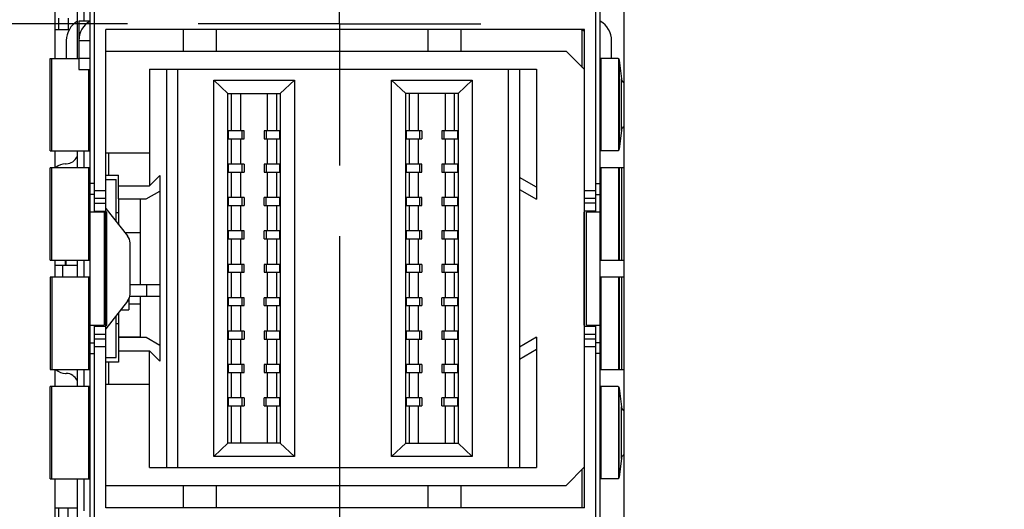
# Model space of a CAD drawing. Header units: inches. Extents: x 0 to 22, y 0 to 17.
# Tile 6 of 22: x 6.73 to 7.602, y 8.774 to 9.206. Entities that reach past the tile are written whole.
import ezdxf

# ---------------------------------------------------------------- set-up
doc = ezdxf.new("R2010")
doc.units = ezdxf.units.IN
doc.header["$LTSCALE"] = 1.21
doc.header["$MEASUREMENT"] = 0
doc.linetypes.add('CENTER', pattern=[0.6, 0.375, -0.075, 0.075, -0.075])
doc.layers.get('0').update_dxf_attribs({"linetype": 'CONTINUOUS'})
doc.layers.add('DEFAULT_1', color=7, linetype='CENTER')
doc.layers.add('DIMENSIONS', color=7, linetype='CONTINUOUS')
doc.styles.get("Standard").update_dxf_attribs({"font": 'txt', "width": 0.8})
doc.dimstyles.new('DIMSTYLE_1', dxfattribs={"dimtxt": 0.125, "dimasz": 0.18, "dimexe": 0.125, "dimexo": 0.0625, "dimgap": 0.03125, "dimtad": 0, "dimtih": 1, "dimtoh": 1, "dimzin": 4, "dimdsep": 46, "dimtxsty": 'STANDARD', "dimblk": '_FILLED', "dimblk1": '_FILLED', "dimblk2": '_FILLED', "dimcen": 0.09, "dimadec": 0, "dimazin": 0, "dimtp": 0.005, "dimtm": 0.005, "dimtfac": 1, "dimtofl": 0, "dimtmove": 0, "dimatfit": 3, "dimldrblk": '_FILLED', "dimfxl": 1, "dimtolj": 1, "dimtzin": 4, "dimarcsym": 0})

# ---------------------------------------------------------------- blocks, each defined once
blk = doc.blocks.new('*D7')
at = {"layer": 'DIMENSIONS', "color": 2, "linetype": 'CONTINUOUS'}
for p, q in [((7.01351, 9.01511), (7.01351, 5.81621)), ((7.01351, 5.81621), (7.13564, 5.74818)), ((7.13564, 5.74818), (7.13564, 5.6275))]:
    blk.add_line(p, q, dxfattribs=at)
at = {"layer": 'DIMENSIONS', "color": 2, "linetype": 'CONTINUOUS', "insert": (7.07314, 5.565), "char_height": 0.125, "width": 1.025, "attachment_point": 3, "rotation": 90, "line_spacing_factor": 0.9}
blk.add_mtext('.73{\\Ftxt.shx;\\W1.000000;\\H0.125000; }[18.6]', dxfattribs=at)
blk = doc.blocks.new('_FILLED')
at = {"color": 0, "linetype": 'BYBLOCK'}
blk.add_solid([(0, 0), (-1, 0.1736), (-1, -0.1736)], dxfattribs=at)
blk = doc.blocks.new('*D12')
at = {"layer": 'DIMENSIONS', "color": 2, "linetype": 'CONTINUOUS'}
blk.add_line((6.82591, 9.20271), (5.98716, 9.20271), dxfattribs=at)
at = {"layer": 'DIMENSIONS', "color": 2, "linetype": 'CONTINUOUS', "insert": (5.92466, 9.26521), "char_height": 0.125, "width": 1.425, "attachment_point": 3, "line_spacing_factor": 0.9}
blk.add_mtext('2X 2.69{\\Ftxt.shx;\\W1.000000;\\H0.125000; }[68.4]', dxfattribs=at)
blk = doc.blocks.new('*D14')
at = {"layer": 'DIMENSIONS', "color": 2, "linetype": 'CONTINUOUS'}
blk.add_line((7.45192, 10.69371), (5.98716, 10.69371), dxfattribs=at)
at = {"layer": 'DIMENSIONS', "color": 2, "linetype": 'CONTINUOUS', "insert": (5.92466, 10.75621), "char_height": 0.125, "width": 1.525, "attachment_point": 3, "line_spacing_factor": 0.9}
blk.add_mtext('2X 4.18{\\Ftxt.shx;\\W1.000000;\\H0.125000; }[106.3]', dxfattribs=at)

msp = doc.modelspace()

# ---------------------------------------------------------------- linework, layer by layer
at = {"color": 7, "linetype": 'CONTINUOUS'}
for p, q in [((7.26551, 8.33696), (7.26551, 10.06746)), ((6.79275, 8.35148), (6.79275, 10.05439)), ((7.24436, 8.35148), (7.24436, 10.05439)), ((6.79669, 9.0364), (6.79669, 9.80254)), ((7.24042, 9.0364), (7.24042, 9.36947)), ((6.76151, 9.23359), (6.76151, 9.17229)), ((6.78163, 9.17257), (6.78163, 9.23359)), ((6.78749, 9.20526), (6.78749, 9.23359)), ((6.76504, 9.19794), (6.76504, 9.20794)), ((6.77325, 9.20794), (6.77325, 9.19794)), ((6.78269, 9.20526), (6.78269, 9.18794)), ((6.79269, 9.20526), (6.78269, 9.20526)), ((6.76151, 9.19794), (6.77466, 9.19794)), ((6.80669, 8.77487), (6.80669, 9.19794)), ((7.23042, 9.19794), (6.80669, 9.19794)), ((6.87513, 9.19794), (6.87513, 9.17857)), ((6.90466, 9.17857), (6.90466, 9.19794)), ((7.09167, 9.19794), (7.09167, 9.17857)), ((7.1212, 9.17857), (7.1212, 9.19794)), ((7.22845, 9.16426), (7.22845, 9.19711)), ((7.23042, 8.77487), (7.23042, 9.19794)), ((6.77163, 9.18794), (6.77163, 9.17229)), ((6.78269, 9.18794), (6.78269, 9.16257)), ((6.78269, 9.18794), (6.79269, 9.18794)), ((7.25442, 9.17229), (7.25442, 9.1879)), ((6.75729, 9.09059), (6.75729, 9.17229)), ((6.75729, 9.17229), (6.78269, 9.17229)), ((6.75871, 9.09059), (6.75871, 9.17229)), ((6.78269, 9.17257), (6.79275, 9.17257)), ((6.80669, 9.17857), (7.21415, 9.17857)), ((7.21415, 9.17857), (7.23042, 9.16229)), ((7.24482, 9.17229), (7.24482, 9.09059)), ((7.26006, 9.17229), (7.24482, 9.17229)), ((7.26006, 9.17229), (7.2605, 9.17201)), ((7.2605, 9.17201), (7.2605, 9.09087)), ((7.2605, 9.17201), (7.26064, 9.17181)), ((7.26064, 9.17181), (7.26104, 9.17067)), ((7.26104, 9.17067), (7.26104, 9.09222)), ((7.26104, 9.17067), (7.263, 9.15432)), ((6.78269, 9.16257), (6.79275, 9.16257)), ((6.79156, 9.09059), (6.79156, 9.16257)), ((6.84521, 9.16282), (6.84521, 9.05966)), ((6.84521, 9.16282), (7.18788, 9.16282)), ((6.86021, 9.16282), (6.86021, 8.81046)), ((6.87021, 9.16282), (6.87021, 8.81046)), ((7.16288, 9.16282), (7.16288, 8.81046)), ((7.17288, 9.16282), (7.17288, 8.81046)), ((7.18788, 9.16282), (7.18788, 9.04766)), ((6.9021, 8.8203), (6.9021, 9.15298)), ((6.9146, 9.14117), (6.9021, 9.15298)), ((6.9021, 9.15298), (6.97351, 9.15298)), ((6.97351, 9.15298), (6.96101, 9.14117)), ((6.97351, 9.15298), (6.97351, 8.8203)), ((7.05958, 8.8203), (7.05958, 9.15298)), ((7.07208, 9.14117), (7.05958, 9.15298)), ((7.05958, 9.15298), (7.13099, 9.15298)), ((7.13099, 9.15298), (7.11849, 9.14117)), ((7.13099, 9.15298), (7.13099, 8.8203)), ((7.263, 9.10856), (7.263, 9.15432)), ((6.9146, 8.83211), (6.9146, 9.14117)), ((6.9146, 9.14117), (6.96101, 9.14117)), ((6.91798, 9.10825), (6.91798, 9.14117)), ((6.926, 9.10825), (6.926, 9.14117)), ((6.94962, 9.10825), (6.94962, 9.14117)), ((6.95763, 9.14117), (6.95763, 9.10825)), ((6.96101, 9.14117), (6.96101, 8.83211)), ((7.07208, 8.83211), (7.07208, 9.14117)), ((7.11849, 9.14117), (7.07208, 9.14117)), ((7.07546, 9.10825), (7.07546, 9.14117)), ((7.08348, 9.10825), (7.08348, 9.14117)), ((7.1071, 9.14117), (7.1071, 9.10825)), ((7.11511, 9.14117), (7.11511, 9.10825)), ((7.1185, 9.14117), (7.1185, 8.83211)), ((6.9152, 9.10125), (6.9152, 9.10825)), ((6.92897, 9.10825), (6.9152, 9.10825)), ((6.9152, 9.10125), (6.92897, 9.10125)), ((6.91798, 9.07872), (6.91798, 9.10125)), ((6.926, 9.07872), (6.926, 9.10125)), ((6.92717, 9.10125), (6.92717, 9.10825)), ((6.92897, 9.10125), (6.92897, 9.10825)), ((6.94665, 9.10825), (6.94665, 9.10125)), ((6.96041, 9.10825), (6.94665, 9.10825)), ((6.94665, 9.10125), (6.96041, 9.10125)), ((6.94845, 9.10825), (6.94845, 9.10125)), ((6.94962, 9.07872), (6.94962, 9.10125)), ((6.95763, 9.10125), (6.95763, 9.07872)), ((6.96041, 9.10825), (6.96041, 9.10125)), ((7.07268, 9.10125), (7.07268, 9.10825)), ((7.08645, 9.10825), (7.07268, 9.10825)), ((7.07268, 9.10125), (7.08645, 9.10125)), ((7.07546, 9.07872), (7.07546, 9.10125)), ((7.08348, 9.07872), (7.08348, 9.10125)), ((7.08465, 9.10125), (7.08465, 9.10825)), ((7.08645, 9.10825), (7.08645, 9.10125)), ((7.10413, 9.10825), (7.10413, 9.10125)), ((7.1179, 9.10825), (7.10413, 9.10825)), ((7.10413, 9.10125), (7.1179, 9.10125)), ((7.10593, 9.10825), (7.10593, 9.10125)), ((7.1071, 9.10125), (7.1071, 9.07872)), ((7.11511, 9.10125), (7.11511, 9.07872)), ((7.1179, 9.10825), (7.1179, 9.10125)), ((7.263, 9.10856), (7.26104, 9.09222)), ((7.26104, 9.09222), (7.26064, 9.09107)), ((6.75729, 9.09059), (6.79271, 9.09059)), ((6.76151, 9.09059), (6.76151, 9.07559)), ((6.78094, 9.08541), (6.78163, 9.08514)), ((6.78163, 9.07559), (6.78163, 9.09059)), ((6.78749, 9.07559), (6.78749, 9.09059)), ((6.80667, 9.08876), (6.84521, 9.08876)), ((6.80884, 9.08876), (6.80884, 9.06908)), ((7.26006, 9.09059), (7.24482, 9.09059)), ((7.2605, 9.09087), (7.26006, 9.09059)), ((7.26064, 9.09107), (7.2605, 9.09087)), ((6.75729, 8.9939), (6.75729, 9.07559)), ((6.79271, 9.07559), (6.75729, 9.07559)), ((6.75871, 8.9939), (6.75871, 9.07559)), ((6.77102, 9.07908), (6.77163, 9.07908)), ((6.79156, 8.9939), (6.79156, 9.07559)), ((6.9152, 9.07172), (6.9152, 9.07872)), ((6.92897, 9.07872), (6.9152, 9.07872)), ((6.92717, 9.07172), (6.92717, 9.07872)), ((6.92897, 9.07872), (6.92897, 9.07172)), ((6.94665, 9.07872), (6.94665, 9.07172)), ((6.96041, 9.07872), (6.94665, 9.07872)), ((6.94845, 9.07872), (6.94845, 9.07172)), ((6.96041, 9.07872), (6.96041, 9.07172)), ((7.07268, 9.07172), (7.07268, 9.07872)), ((7.08645, 9.07872), (7.07268, 9.07872)), ((7.08465, 9.07172), (7.08465, 9.07872)), ((7.08645, 9.07172), (7.08645, 9.07872)), ((7.10413, 9.07872), (7.10413, 9.07172)), ((7.1179, 9.07872), (7.10413, 9.07872)), ((7.10593, 9.07872), (7.10593, 9.07172)), ((7.1179, 9.07872), (7.1179, 9.07172)), ((7.24482, 9.07559), (7.24482, 8.9939)), ((7.26551, 9.07559), (7.24482, 9.07559)), ((7.2605, 9.07559), (7.2605, 8.9939)), ((7.26104, 9.07559), (7.26104, 8.9939)), ((7.263, 9.07559), (7.263, 8.9939)), ((6.80669, 9.06908), (6.81773, 9.06908)), ((6.81773, 9.04793), (6.81773, 9.06908)), ((6.84521, 9.05966), (6.8543, 9.06876)), ((6.8543, 9.06876), (6.8543, 8.97195)), ((6.9152, 9.07172), (6.92897, 9.07172)), ((6.91798, 9.0492), (6.91798, 9.07172)), ((6.926, 9.0492), (6.926, 9.07172)), ((6.94665, 9.07172), (6.96041, 9.07172)), ((6.94962, 9.0492), (6.94962, 9.07172)), ((6.95763, 9.07172), (6.95763, 9.0492)), ((7.07268, 9.07172), (7.08645, 9.07172)), ((7.07546, 9.0492), (7.07546, 9.07172)), ((7.08348, 9.0492), (7.08348, 9.07172)), ((7.10413, 9.07172), (7.1179, 9.07172)), ((7.1071, 9.07172), (7.1071, 9.0492)), ((7.11511, 9.07172), (7.11511, 9.0492)), ((7.18788, 9.0583), (7.17288, 9.06696)), ((6.79669, 9.06155), (6.79275, 9.06155)), ((6.80669, 9.06514), (6.81576, 9.06514)), ((6.81576, 9.02806), (6.81576, 9.06514)), ((6.81773, 9.05966), (6.84521, 9.05966)), ((7.24042, 9.06155), (7.24436, 9.06155)), ((6.79669, 9.05197), (6.79275, 9.05197)), ((6.79669, 9.05554), (6.80669, 9.05554)), ((6.80669, 9.04847), (6.79669, 9.04847)), ((6.84221, 9.04793), (6.8543, 9.05491)), ((6.9152, 9.0422), (6.9152, 9.0492)), ((6.92897, 9.0492), (6.9152, 9.0492)), ((6.92717, 9.0422), (6.92717, 9.0492)), ((6.92897, 9.0492), (6.92897, 9.0422)), ((6.94665, 9.0422), (6.94665, 9.0492)), ((6.96041, 9.0492), (6.94665, 9.0492)), ((6.94845, 9.0422), (6.94845, 9.0492)), ((6.96041, 9.0492), (6.96041, 9.0422)), ((7.07268, 9.0422), (7.07268, 9.0492)), ((7.08645, 9.0492), (7.07268, 9.0492)), ((7.08465, 9.0422), (7.08465, 9.0492)), ((7.08645, 9.0422), (7.08645, 9.0492)), ((7.10413, 9.0492), (7.10413, 9.0422)), ((7.1179, 9.0492), (7.10413, 9.0492)), ((7.10593, 9.0492), (7.10593, 9.0422)), ((7.1179, 9.0492), (7.1179, 9.0422)), ((7.17288, 9.05632), (7.18788, 9.04766)), ((7.23042, 9.05554), (7.24042, 9.05554)), ((7.24042, 9.04847), (7.23042, 9.04847)), ((7.24042, 9.05197), (7.24436, 9.05197)), ((6.79669, 9.04433), (6.80669, 9.04433)), ((6.80669, 9.03955), (6.82588, 9.01524)), ((6.81773, 9.04793), (6.84221, 9.04793)), ((6.81773, 9.04766), (6.81773, 9.02556)), ((6.83741, 9.04766), (6.81773, 9.04766)), ((6.83741, 8.97195), (6.83741, 9.04766)), ((6.9152, 9.0422), (6.92897, 9.0422)), ((6.91798, 9.01967), (6.91798, 9.0422)), ((6.926, 9.01967), (6.926, 9.0422)), ((6.94665, 9.0422), (6.96041, 9.0422)), ((6.94962, 9.01967), (6.94962, 9.0422)), ((6.95763, 9.0422), (6.95763, 9.01967)), ((7.07268, 9.0422), (7.08645, 9.0422)), ((7.07546, 9.01967), (7.07546, 9.0422)), ((7.08348, 9.01967), (7.08348, 9.0422)), ((7.10413, 9.0422), (7.1179, 9.0422)), ((7.1071, 9.0422), (7.1071, 9.01967)), ((7.11511, 9.0422), (7.11511, 9.01967)), ((7.24042, 9.04433), (7.23042, 9.04433)), ((6.80505, 9.0364), (6.79275, 9.0364)), ((6.79669, 9.03726), (6.80669, 9.03726)), ((6.80505, 9.0364), (6.80505, 8.9364)), ((6.80749, 9.0364), (6.80669, 9.0364)), ((6.80749, 8.9364), (6.80749, 9.0364)), ((6.81576, 9.03585), (6.81773, 9.03585)), ((7.22979, 9.0364), (7.22979, 8.9364)), ((7.23042, 9.0364), (7.22979, 9.0364)), ((7.24042, 9.03726), (7.23042, 9.03726)), ((7.23206, 8.9364), (7.23206, 9.0364)), ((7.24436, 9.0364), (7.23206, 9.0364)), ((6.83741, 9.01814), (6.82359, 9.01814)), ((6.9152, 9.01267), (6.9152, 9.01967)), ((6.92897, 9.01967), (6.9152, 9.01967)), ((6.92717, 9.01267), (6.92717, 9.01967)), ((6.92897, 9.01267), (6.92897, 9.01967)), ((6.94665, 9.01267), (6.94665, 9.01967)), ((6.96041, 9.01967), (6.94665, 9.01967)), ((6.94845, 9.01967), (6.94845, 9.01267)), ((6.96041, 9.01967), (6.96041, 9.01267)), ((7.07268, 9.01267), (7.07268, 9.01967)), ((7.08645, 9.01967), (7.07268, 9.01967)), ((7.08465, 9.01267), (7.08465, 9.01967)), ((7.08645, 9.01267), (7.08645, 9.01967)), ((7.10413, 9.01967), (7.10413, 9.01267)), ((7.1179, 9.01967), (7.10413, 9.01967)), ((7.10593, 9.01967), (7.10593, 9.01267)), ((7.1179, 9.01967), (7.1179, 9.01267)), ((6.82803, 8.96376), (6.82803, 9.00905)), ((6.9152, 9.01267), (6.92897, 9.01267)), ((6.91798, 8.99014), (6.91798, 9.01267)), ((6.926, 8.99014), (6.926, 9.01267)), ((6.94665, 9.01267), (6.96041, 9.01267)), ((6.94962, 8.99014), (6.94962, 9.01267)), ((6.95763, 9.01267), (6.95763, 8.99014)), ((7.07268, 9.01267), (7.08645, 9.01267)), ((7.07546, 8.99014), (7.07546, 9.01267)), ((7.08348, 8.99014), (7.08348, 9.01267)), ((7.10413, 9.01267), (7.1179, 9.01267)), ((7.1071, 9.01267), (7.1071, 8.99014)), ((7.11511, 9.01267), (7.11511, 8.99014)), ((6.75729, 8.9939), (6.79271, 8.9939)), ((6.76151, 8.9939), (6.76151, 8.9789)), ((6.76151, 8.98938), (6.78163, 8.98938)), ((6.76852, 8.9789), (6.76852, 8.98938)), ((6.77102, 8.98938), (6.77102, 8.9939)), ((6.77163, 8.98938), (6.77163, 8.9939)), ((6.78163, 8.9789), (6.78163, 8.9939)), ((6.78749, 8.9789), (6.78749, 8.9939)), ((6.9152, 8.98314), (6.9152, 8.99014)), ((6.92897, 8.99014), (6.9152, 8.99014)), ((6.92717, 8.98314), (6.92717, 8.99014)), ((6.92897, 8.98314), (6.92897, 8.99014)), ((6.94665, 8.99014), (6.94665, 8.98314)), ((6.96041, 8.99014), (6.94665, 8.99014)), ((6.94845, 8.99014), (6.94845, 8.98314)), ((6.96041, 8.99014), (6.96041, 8.98314)), ((7.07268, 8.98314), (7.07268, 8.99014)), ((7.08645, 8.99014), (7.07268, 8.99014)), ((7.08465, 8.98314), (7.08465, 8.99014)), ((7.08645, 8.99014), (7.08645, 8.98314)), ((7.10413, 8.99014), (7.10413, 8.98314)), ((7.1179, 8.99014), (7.10413, 8.99014)), ((7.10593, 8.99014), (7.10593, 8.98314)), ((7.1179, 8.99014), (7.1179, 8.98314)), ((7.24482, 8.9939), (7.26551, 8.9939)), ((6.75729, 8.9789), (6.75729, 8.89721)), ((6.79271, 8.9789), (6.75729, 8.9789)), ((6.75871, 8.9789), (6.75871, 8.89721)), ((6.79156, 8.89721), (6.79156, 8.9789)), ((6.9152, 8.98314), (6.92897, 8.98314)), ((6.91798, 8.96061), (6.91798, 8.98314)), ((6.926, 8.96061), (6.926, 8.98314)), ((6.94665, 8.98314), (6.96041, 8.98314)), ((6.94962, 8.96061), (6.94962, 8.98314)), ((6.95763, 8.98314), (6.95763, 8.96061)), ((7.07268, 8.98314), (7.08645, 8.98314)), ((7.07546, 8.96061), (7.07546, 8.98314)), ((7.08348, 8.96061), (7.08348, 8.98314)), ((7.10413, 8.98314), (7.1179, 8.98314)), ((7.1071, 8.98314), (7.1071, 8.96061)), ((7.11511, 8.98314), (7.11511, 8.96061)), ((7.24482, 8.9789), (7.24482, 8.89721)), ((7.26551, 8.9789), (7.24482, 8.9789)), ((7.2605, 8.9789), (7.2605, 8.89721)), ((7.26104, 8.9789), (7.26104, 8.89721)), ((7.263, 8.9789), (7.263, 8.89721)), ((6.85463, 8.97195), (6.82803, 8.97195)), ((6.84281, 8.96195), (6.84281, 8.97195)), ((6.85463, 8.96195), (6.85463, 8.97195)), ((6.82803, 8.96195), (6.85463, 8.96195)), ((6.83741, 8.92562), (6.83741, 8.96195)), ((6.8543, 8.96195), (6.8543, 8.90452)), ((6.82588, 8.95756), (6.80669, 8.93325)), ((6.82694, 8.95927), (6.82694, 8.94985)), ((6.82694, 8.95514), (6.83741, 8.95514)), ((6.9152, 8.95361), (6.9152, 8.96061)), ((6.92897, 8.96061), (6.9152, 8.96061)), ((6.9152, 8.95361), (6.92897, 8.95361)), ((6.91798, 8.93109), (6.91798, 8.95361)), ((6.926, 8.93109), (6.926, 8.95361)), ((6.92717, 8.95361), (6.92717, 8.96061)), ((6.92897, 8.95361), (6.92897, 8.96061)), ((6.94665, 8.95361), (6.94665, 8.96061)), ((6.96041, 8.96061), (6.94665, 8.96061)), ((6.94665, 8.95361), (6.96041, 8.95361)), ((6.94845, 8.95361), (6.94845, 8.96061)), ((6.94962, 8.93109), (6.94962, 8.95361)), ((6.95763, 8.95361), (6.95763, 8.93109)), ((6.96041, 8.96061), (6.96041, 8.95361)), ((7.07268, 8.95361), (7.07268, 8.96061)), ((7.08645, 8.96061), (7.07268, 8.96061)), ((7.07268, 8.95361), (7.08645, 8.95361)), ((7.07546, 8.93109), (7.07546, 8.95361)), ((7.08348, 8.93109), (7.08348, 8.95361)), ((7.08465, 8.95361), (7.08465, 8.96061)), ((7.08645, 8.96061), (7.08645, 8.95361)), ((7.10413, 8.95361), (7.10413, 8.96061)), ((7.1179, 8.96061), (7.10413, 8.96061)), ((7.10413, 8.95361), (7.1179, 8.95361)), ((7.10593, 8.96061), (7.10593, 8.95361)), ((7.1071, 8.95361), (7.1071, 8.93109)), ((7.11511, 8.95361), (7.11511, 8.93109)), ((7.1179, 8.96061), (7.1179, 8.95361)), ((6.81576, 8.90766), (6.81576, 8.94474)), ((6.81773, 8.94724), (6.81773, 8.92562)), ((6.81979, 8.94985), (6.82694, 8.94985)), ((6.79275, 8.9364), (6.80505, 8.9364)), ((6.79669, 8.60333), (6.79669, 8.9364)), ((6.79669, 8.93554), (6.80669, 8.93554)), ((6.80669, 8.9364), (6.80749, 8.9364)), ((6.81773, 8.93743), (6.81576, 8.93743)), ((7.22979, 8.9364), (7.23042, 8.9364)), ((7.23042, 8.93554), (7.24042, 8.93554)), ((7.23206, 8.9364), (7.24436, 8.9364)), ((7.24042, 8.60333), (7.24042, 8.9364)), ((6.79669, 8.92847), (6.80669, 8.92847)), ((6.9152, 8.92409), (6.9152, 8.93109)), ((6.92897, 8.93109), (6.9152, 8.93109)), ((6.92717, 8.92409), (6.92717, 8.93109)), ((6.92897, 8.93109), (6.92897, 8.92409)), ((6.94665, 8.93109), (6.94665, 8.92409)), ((6.96041, 8.93109), (6.94665, 8.93109)), ((6.94845, 8.93109), (6.94845, 8.92409)), ((6.96041, 8.93109), (6.96041, 8.92409)), ((7.07268, 8.92409), (7.07268, 8.93109)), ((7.08645, 8.93109), (7.07268, 8.93109)), ((7.08465, 8.92409), (7.08465, 8.93109)), ((7.08645, 8.92409), (7.08645, 8.93109)), ((7.10413, 8.93109), (7.10413, 8.92409)), ((7.1179, 8.93109), (7.10413, 8.93109)), ((7.10593, 8.93109), (7.10593, 8.92409)), ((7.1179, 8.93109), (7.1179, 8.92409)), ((7.23042, 8.92847), (7.24042, 8.92847)), ((6.79275, 8.92085), (6.79669, 8.92085)), ((6.79669, 8.92433), (6.80669, 8.92433)), ((6.83741, 8.92562), (6.81773, 8.92562)), ((6.81773, 8.92535), (6.81773, 8.90372)), ((6.84221, 8.92535), (6.81773, 8.92535)), ((6.8543, 8.91837), (6.84221, 8.92535)), ((6.9152, 8.92409), (6.92897, 8.92409)), ((6.91798, 8.90156), (6.91798, 8.92409)), ((6.926, 8.90156), (6.926, 8.92409)), ((6.94665, 8.92409), (6.96041, 8.92409)), ((6.94962, 8.90156), (6.94962, 8.92409)), ((6.95763, 8.92409), (6.95763, 8.90156)), ((7.07268, 8.92409), (7.08645, 8.92409)), ((7.07546, 8.90156), (7.07546, 8.92409)), ((7.08348, 8.90156), (7.08348, 8.92409)), ((7.10413, 8.92409), (7.1179, 8.92409)), ((7.1071, 8.92409), (7.1071, 8.90156)), ((7.11511, 8.92409), (7.11511, 8.90156)), ((7.18788, 8.92562), (7.17288, 8.91696)), ((7.18788, 8.92562), (7.18788, 8.81046)), ((7.23042, 8.92433), (7.24042, 8.92433)), ((7.24436, 8.92085), (7.24042, 8.92085)), ((6.79275, 8.91125), (6.79669, 8.91125)), ((6.80669, 8.91726), (6.79669, 8.91726)), ((6.81773, 8.91362), (6.84521, 8.91362)), ((6.84521, 8.81046), (6.84521, 8.91362)), ((6.8543, 8.90452), (6.84521, 8.91362)), ((7.17288, 8.90633), (7.18788, 8.91499)), ((7.24042, 8.91726), (7.23042, 8.91726)), ((7.24436, 8.91125), (7.24042, 8.91125)), ((6.80669, 8.90766), (6.81576, 8.90766)), ((6.81773, 8.90372), (6.80669, 8.90372)), ((6.80884, 8.90372), (6.80884, 8.88404)), ((6.9152, 8.89456), (6.9152, 8.90156)), ((6.92897, 8.90156), (6.9152, 8.90156)), ((6.92717, 8.89456), (6.92717, 8.90156)), ((6.92897, 8.89456), (6.92897, 8.90156)), ((6.94665, 8.90156), (6.94665, 8.89456)), ((6.96041, 8.90156), (6.94665, 8.90156)), ((6.94845, 8.90156), (6.94845, 8.89456)), ((6.96041, 8.90156), (6.96041, 8.89456)), ((7.07268, 8.89456), (7.07268, 8.90156)), ((7.08645, 8.90156), (7.07268, 8.90156)), ((7.08465, 8.89456), (7.08465, 8.90156)), ((7.08645, 8.90156), (7.08645, 8.89456)), ((7.10413, 8.90156), (7.10413, 8.89456)), ((7.1179, 8.90156), (7.10413, 8.90156)), ((7.10593, 8.90156), (7.10593, 8.89456)), ((7.1179, 8.90156), (7.1179, 8.89456)), ((6.75729, 8.89721), (6.79271, 8.89721)), ((6.76151, 8.89721), (6.76151, 8.88221)), ((6.77102, 8.89372), (6.77163, 8.89372)), ((6.78163, 8.88221), (6.78163, 8.89721)), ((6.78749, 8.88221), (6.78749, 8.89721)), ((6.9152, 8.89456), (6.92897, 8.89456)), ((6.91798, 8.87203), (6.91798, 8.89456)), ((6.926, 8.87203), (6.926, 8.89456)), ((6.94665, 8.89456), (6.96041, 8.89456)), ((6.94962, 8.87203), (6.94962, 8.89456)), ((6.95763, 8.89456), (6.95763, 8.87203)), ((7.07268, 8.89456), (7.08645, 8.89456)), ((7.07546, 8.87203), (7.07546, 8.89456)), ((7.08348, 8.87203), (7.08348, 8.89456)), ((7.10413, 8.89456), (7.1179, 8.89456)), ((7.1071, 8.89456), (7.1071, 8.87203)), ((7.11511, 8.89456), (7.11511, 8.87203)), ((7.24482, 8.89721), (7.26551, 8.89721)), ((6.78163, 8.88766), (6.78094, 8.88739)), ((6.80667, 8.88404), (6.84521, 8.88404)), ((6.75729, 8.80051), (6.75729, 8.88221)), ((6.79271, 8.88221), (6.75729, 8.88221)), ((6.75871, 8.80051), (6.75871, 8.88221)), ((6.79156, 8.80051), (6.79156, 8.88221)), ((7.24482, 8.88221), (7.24482, 8.80051)), ((7.26006, 8.88221), (7.24482, 8.88221)), ((7.26006, 8.88221), (7.2605, 8.88193)), ((7.2605, 8.88193), (7.2605, 8.80079)), ((7.2605, 8.88193), (7.26064, 8.88173)), ((7.26064, 8.88173), (7.26104, 8.88059)), ((7.26104, 8.80214), (7.26104, 8.88059)), ((7.26104, 8.88059), (7.263, 8.86424)), ((6.9152, 8.86503), (6.9152, 8.87203)), ((6.92897, 8.87203), (6.9152, 8.87203)), ((6.92717, 8.86503), (6.92717, 8.87203)), ((6.92897, 8.87203), (6.92897, 8.86503)), ((6.94665, 8.86503), (6.94665, 8.87203)), ((6.96041, 8.87203), (6.94665, 8.87203)), ((6.94845, 8.86503), (6.94845, 8.87203)), ((6.96041, 8.87203), (6.96041, 8.86503)), ((7.07268, 8.86503), (7.07268, 8.87203)), ((7.08645, 8.87203), (7.07268, 8.87203)), ((7.08465, 8.86503), (7.08465, 8.87203)), ((7.08645, 8.87203), (7.08645, 8.86503)), ((7.10413, 8.86503), (7.10413, 8.87203)), ((7.1179, 8.87203), (7.10413, 8.87203)), ((7.10593, 8.87203), (7.10593, 8.86503)), ((7.1179, 8.87203), (7.1179, 8.86503)), ((6.9152, 8.86503), (6.92897, 8.86503)), ((6.91798, 8.83211), (6.91798, 8.86503)), ((6.926, 8.83211), (6.926, 8.86503)), ((6.94665, 8.86503), (6.96041, 8.86503)), ((6.94962, 8.83211), (6.94962, 8.86503)), ((6.95763, 8.86503), (6.95763, 8.83211)), ((7.07268, 8.86503), (7.08645, 8.86503)), ((7.07546, 8.83211), (7.07546, 8.86503)), ((7.08348, 8.83211), (7.08348, 8.86503)), ((7.10413, 8.86503), (7.1179, 8.86503)), ((7.1071, 8.86503), (7.1071, 8.83211)), ((7.11511, 8.86503), (7.11511, 8.83211)), ((7.263, 8.81848), (7.263, 8.86424)), ((6.9146, 8.83211), (6.9021, 8.8203)), ((6.96101, 8.83211), (6.9146, 8.83211)), ((6.96101, 8.83211), (6.97351, 8.8203)), ((7.07208, 8.83211), (7.05958, 8.8203)), ((7.07208, 8.83211), (7.11849, 8.83211)), ((7.11849, 8.83211), (7.13099, 8.8203)), ((6.97351, 8.8203), (6.9021, 8.8203)), ((7.13099, 8.8203), (7.05958, 8.8203)), ((7.263, 8.81848), (7.26104, 8.80214)), ((6.84521, 8.81046), (7.18788, 8.81046)), ((7.23042, 8.81099), (7.21415, 8.79471)), ((7.22845, 8.77487), (7.22845, 8.80902)), ((6.75729, 8.80051), (6.79275, 8.80051)), ((6.76151, 8.80051), (6.76151, 8.73922)), ((6.78163, 8.7395), (6.78163, 8.80051)), ((6.78749, 8.77219), (6.78749, 8.80051)), ((7.26006, 8.80051), (7.24482, 8.80051)), ((7.2605, 8.80079), (7.26006, 8.80051)), ((7.26064, 8.80099), (7.2605, 8.80079)), ((7.26104, 8.80214), (7.26064, 8.80099)), ((6.80669, 8.79471), (7.21415, 8.79471)), ((6.87513, 8.79471), (6.87513, 8.77487)), ((6.90466, 8.77487), (6.90466, 8.79471)), ((7.09167, 8.79471), (7.09167, 8.77487)), ((7.1212, 8.77487), (7.1212, 8.79471)), ((6.76151, 8.77487), (6.78163, 8.77487)), ((6.76504, 8.76487), (6.76504, 8.77487)), ((6.77325, 8.76487), (6.77325, 8.77487)), ((7.23042, 8.77487), (6.80669, 8.77487))]:
    msp.add_line(p, q, dxfattribs=at)
for centre, radius, start, end in [((6.79163, 9.18794), 0.02, 120, 180), ((6.80269, 9.18794), 0.02, 119.87054, 180), ((7.23442, 9.1879), 0.02, 0, 60.21605), ((7.22452, 9.18794), 0.01, 53.8086, 90), ((6.77163, 9.08908), 0.01, 270, 338.50871), ((6.77102, 9.06658), 0.0125, 90, 133.56352), ((6.81803, 9.00905), 0.01, 0, 38.28513), ((6.81803, 8.96376), 0.01, 321.71559, 359.99995), ((6.77102, 8.90622), 0.0125, 226.43623, 270), ((6.77163, 8.88372), 0.01, 21.49129, 90)]:
    msp.add_arc(centre, radius, start, end, dxfattribs=at)
for points, knots in [([(7.263, 9.15432), (7.26303, 9.15401), (7.26342, 9.15255), (7.26455, 9.15142), (7.26546, 9.15067)], [0, 0, 0, 0, 0.210598, 1, 1, 1, 1]), ([(7.26546, 9.11221), (7.26511, 9.11192), (7.26402, 9.11094), (7.26311, 9.10959), (7.263, 9.10856)], [0, 0, 0, 0, 0.302303, 1, 1, 1, 1]), ([(7.263, 8.86424), (7.26303, 8.86393), (7.26342, 8.86247), (7.26455, 8.86134), (7.26546, 8.8606)], [0, 0, 0, 0, 0.210598, 1, 1, 1, 1]), ([(7.26546, 8.82213), (7.26511, 8.82184), (7.26402, 8.82086), (7.26311, 8.81951), (7.263, 8.81848)], [0, 0, 0, 0, 0.302303, 1, 1, 1, 1])]:
    msp.add_open_spline(points, degree=3, knots=knots, dxfattribs=at)
at = {"layer": 'DEFAULT_1', "color": 7, "linetype": 'CENTER'}
for q in [(7.01351, 9.32781), (6.88841, 9.20271), (7.01351, 9.07761), (7.13861, 9.20271)]:
    msp.add_line((7.01351, 9.20271), q, dxfattribs=at)

# ---------------------------------------------------------------- dimensions: what is measured, and where the dimension line sits
at = {"layer": 'DIMENSIONS', "color": 2, "linetype": 'CONTINUOUS'}
for feature_location, offset, origin, picture, middle in [((7.45192, 10.69371), (-1.46475, 0), (7.51442, 6.51), '*D14', (5.16216, 10.69371)), ((6.82591, 9.20271), (-0.83875, 0), (7.59741, 6.51), '*D12', (5.21216, 9.20271))]:
    dim = msp.add_ordinate_dim(feature_location=feature_location, offset=offset, dtype=0, origin=origin, text='2X <>', dimstyle='DIMSTYLE_1', dxfattribs=at)
    dim.commit()
    dim.dimension.update_dxf_attribs({"geometry": picture, "text_midpoint": middle})
dim = msp.add_ordinate_dim(feature_location=(7.01351, 9.01511), offset=(0.12212, -3.38761), dtype=0, origin=(7.74692, 9.07761), dimstyle='DIMSTYLE_1', dxfattribs=at)
dim.commit()
dim.dimension.update_dxf_attribs({"geometry": '*D7', "text_midpoint": (7.13564, 5.0525)})

doc.saveas('drawing.dxf')
